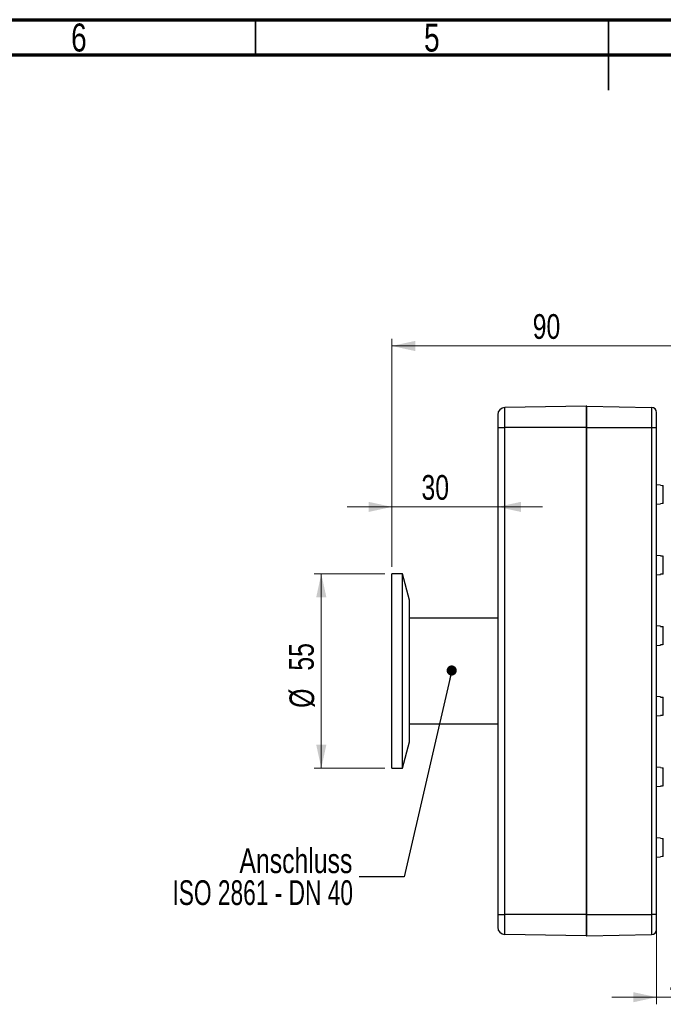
# Model space of a CAD drawing. Header units: millimetres. Extents: x 4 to 415, y 5 to 292.
# Tile 12 of 13: x 132 to 223, y 153 to 292. Entities that reach past the tile are written whole.
import ezdxf

# ---------------------------------------------------------------- set-up
doc = ezdxf.new("R2010")
doc.units = ezdxf.units.MM
doc.styles.add('SLDTEXTSTYLE0', font='TXT', dxfattribs={"width": 0.75})
doc.styles.add('SLDTEXTSTYLE1', font='TXT', dxfattribs={"width": 0.6875})
doc.dimstyles.new('SLDDIMSTYLE0', dxfattribs={"dimtxt": 3.5, "dimasz": 3.302, "dimexe": 0, "dimexo": 0.0625, "dimgap": 0.875, "dimtad": 1, "dimdec": 0, "dimlfac": 2, "dimrnd": 1e-09, "dimzin": 12, "dimdsep": 46, "dimtxsty": 'SLDTEXTSTYLE0', "dimsah": 1, "dimcen": 0.09, "dimadec": 0, "dimazin": 3, "dimtfac": 1, "dimtdec": 0, "dimtofl": 0, "dimtmove": 0, "dimatfit": 3, "dimfxl": 1, "dimfrac": 2, "dimtolj": 1, "dimtzin": 12, "dimarcsym": 0})
doc.dimstyles.new('SLDDIMSTYLE1', dxfattribs={"dimtxt": 0.18, "dimasz": 1.44, "dimexe": 0, "dimexo": 0.0625, "dimgap": 0, "dimtad": 0, "dimtih": 1, "dimtoh": 1, "dimdec": 0, "dimrnd": 1e-09, "dimzin": 0, "dimdsep": 46, "dimtxsty": 'Standard', "dimblk1": 'DOT', "dimblk2": 'DOT', "dimsah": 1, "dimcen": 0.09, "dimadec": 0, "dimazin": 0, "dimtfac": 1.44, "dimtdec": 0, "dimtofl": 0, "dimtmove": 0, "dimatfit": 3, "dimldrblk": 'DOT', "dimfxl": 1, "dimfrac": 2, "dimtolj": 1, "dimtzin": 0, "dimarcsym": 0})
doc.dimstyles.new('SLDDIMSTYLE2', dxfattribs={"dimtxt": 3.5, "dimasz": 3.302, "dimexe": 0, "dimexo": 0.0625, "dimgap": 0.875, "dimtad": 1, "dimdec": 0, "dimlfac": 2, "dimrnd": 1e-09, "dimzin": 12, "dimdsep": 46, "dimtxsty": 'SLDTEXTSTYLE0', "dimsah": 1, "dimcen": 0.09, "dimadec": 0, "dimazin": 3, "dimtfac": 1, "dimtdec": 0, "dimtmove": 0, "dimatfit": 0, "dimfxl": 1, "dimfrac": 2, "dimtolj": 1, "dimtzin": 12, "dimarcsym": 0})

# ---------------------------------------------------------------- blocks, each defined once
blk = doc.blocks.new('_D_1')
at = {"color": 7, "linetype": 'Continuous', "lineweight": 0}
for p, q in [((184.3, 214.51), (184.3, 246.79)), ((229.3, 245.79), (184.3, 245.79)), ((229.3, 226.17), (229.3, 246.79))]:
    blk.add_line(p, q, dxfattribs=at)
at = {"color": 7, "linetype": 'Continuous', "lineweight": 18}
for points in [[(184.3, 245.79), (187.6, 245.07), (187.6, 246.51)], [(229.3, 245.79), (225.99, 246.51), (225.99, 245.07)]]:
    blk.add_solid(points, dxfattribs=at)
at = {"color": 7, "linetype": 'Continuous', "lineweight": 18, "insert": (204.25, 250.3), "char_height": 3.5, "attachment_point": 1, "style": 'SLDTEXTSTYLE0'}
blk.add_mtext('90', dxfattribs=at)
blk = doc.blocks.new('_D_2')
at = {"color": 7, "linetype": 'Continuous', "lineweight": 0}
for p, q in [((183.3, 213.51), (173.3, 213.51)), ((174.3, 186.01), (174.3, 213.51)), ((183.3, 186.01), (173.3, 186.01))]:
    blk.add_line(p, q, dxfattribs=at)
at = {"color": 7, "linetype": 'Continuous', "lineweight": 18}
for points in [[(174.3, 213.51), (173.58, 210.21), (175.02, 210.21)], [(174.3, 186.01), (175.02, 189.31), (173.58, 189.31)]]:
    blk.add_solid(points, dxfattribs=at)
at = {"color": 7, "linetype": 'Continuous', "lineweight": 18, "char_height": 3.5, "attachment_point": 1, "rotation": 90, "style": 'SLDTEXTSTYLE0'}
for s, insert in [('55', (169.73, 199.81)), ('%%c', (169.79, 194.54))]:
    blk.add_mtext(s, dxfattribs=dict(at, insert=insert))
blk = doc.blocks.new('_D_3')
at = {"color": 7, "linetype": 'Continuous', "lineweight": 0}
for p, q in [((184.3, 214.51), (184.3, 224)), ((184.3, 223), (177.95, 223)), ((184.3, 223), (199.3, 223)), ((199.3, 223), (205.65, 223))]:
    blk.add_line(p, q, dxfattribs=at)
at = {"color": 7, "linetype": 'Continuous', "lineweight": 18}
for points in [[(184.3, 223), (180.99, 223.72), (180.99, 222.28)], [(199.3, 223), (202.6, 222.28), (202.6, 223.72)]]:
    blk.add_solid(points, dxfattribs=at)
at = {"color": 7, "linetype": 'Continuous', "lineweight": 18, "insert": (188.49, 227.51), "char_height": 3.5, "attachment_point": 1, "style": 'SLDTEXTSTYLE0'}
blk.add_mtext('30', dxfattribs=at)
blk = doc.blocks.new('_D_4')
at = {"color": 7, "linetype": 'Continuous', "lineweight": 0}
for p, q in [((229.3, 173.36), (229.3, 152.56)), ((221.8, 164.26), (221.8, 152.56)), ((221.8, 153.56), (215.45, 153.56)), ((221.8, 153.56), (229.3, 153.56)), ((229.3, 153.56), (235.65, 153.56))]:
    blk.add_line(p, q, dxfattribs=at)
at = {"color": 7, "linetype": 'Continuous', "lineweight": 18}
for points in [[(221.8, 153.56), (218.49, 154.28), (218.49, 152.84)], [(229.3, 153.56), (232.6, 152.84), (232.6, 154.28)]]:
    blk.add_solid(points, dxfattribs=at)
at = {"color": 7, "linetype": 'Continuous', "lineweight": 18, "insert": (223.48, 158.07), "char_height": 3.5, "attachment_point": 1, "style": 'SLDTEXTSTYLE0'}
blk.add_mtext('15', dxfattribs=at)
blk = doc.blocks.new('_Dot')
at = {"color": 0, "linetype": 'ByBlock', "lineweight": -2}
blk.add_line((-0.5, 0), (-1, 0), dxfattribs=at)
at = {"color": 0, "linetype": 'ByBlock', "const_width": 0.5}
blk.add_lwpolyline([(-0.25, 0, 1), (0.25, 0, 1)], format="xyb", close=True, dxfattribs=at)

msp = doc.modelspace()

# ---------------------------------------------------------------- linework, layer by layer
at = {"color": 7, "linetype": 'Continuous', "lineweight": 70}
for p, q in [((15, 292), (415, 292)), ((20, 287), (410, 287))]:
    msp.add_line(p, q, dxfattribs=at)
at = {"color": 7, "linetype": 'Continuous', "lineweight": 35}
for p, q in [((165, 287), (165, 292)), ((215, 292), (215, 282)), ((215, 287), (215, 292))]:
    msp.add_line(p, q, dxfattribs=at)
at = {"color": 7, "linetype": 'Continuous', "lineweight": 25}
for p, q in [((211.8, 237.26), (200.28, 237.06)), ((200.28, 234.26), (200.28, 237.06)), ((211.8, 237.26), (211.8, 234.26)), ((211.9, 234.26), (211.9, 237.26)), ((211.9, 237.26), (221.06, 237.1)), ((221.06, 237.1), (221.06, 234.26)), ((199.3, 236.06), (199.3, 234.26)), ((221.8, 234.26), (221.8, 236.35)), ((199.3, 234.26), (200.28, 234.26)), ((199.3, 234.26), (199.3, 165.26)), ((211.8, 234.26), (200.28, 234.26)), ((200.28, 165.26), (200.28, 234.26)), ((211.8, 234.26), (211.9, 234.26)), ((211.8, 234.26), (211.8, 165.26)), ((211.9, 165.26), (211.9, 234.26)), ((211.9, 234.26), (221.06, 234.26)), ((221.06, 234.26), (221.06, 165.26)), ((221.06, 234.26), (221.8, 234.26)), ((221.8, 165.26), (221.8, 234.26)), ((222.37, 226.09), (221.8, 226.14)), ((222.37, 226.07), (222.37, 226.09)), ((222.75, 223.49), (222.75, 226.04)), ((221.8, 223.39), (222.37, 223.44)), ((222.37, 223.44), (222.37, 223.45)), ((222.37, 216.09), (221.8, 216.14)), ((222.37, 216.07), (222.37, 216.09)), ((222.75, 213.49), (222.75, 216.04)), ((185.8, 213.51), (184.3, 213.51)), ((184.3, 186.01), (184.3, 213.51)), ((186.8, 209.78), (185.8, 213.51)), ((185.8, 186.01), (185.8, 213.51)), ((221.8, 213.39), (222.37, 213.44)), ((222.37, 213.44), (222.37, 213.45)), ((186.8, 189.74), (186.8, 209.78)), ((199.3, 207.26), (186.8, 207.26)), ((222.37, 206.09), (221.8, 206.14)), ((222.37, 206.07), (222.37, 206.09)), ((222.75, 203.49), (222.75, 206.04)), ((221.8, 203.39), (222.37, 203.44)), ((222.37, 203.44), (222.37, 203.45)), ((222.37, 196.09), (221.8, 196.14)), ((222.37, 196.07), (222.37, 196.09)), ((222.75, 193.49), (222.75, 196.04)), ((221.8, 193.39), (222.37, 193.44)), ((222.37, 193.44), (222.37, 193.45)), ((186.8, 192.26), (199.3, 192.26)), ((185.8, 186.01), (186.8, 189.74)), ((184.3, 186.01), (185.8, 186.01)), ((222.37, 186.09), (221.8, 186.14)), ((222.37, 186.07), (222.37, 186.09)), ((222.75, 183.49), (222.75, 186.04)), ((221.8, 183.39), (222.37, 183.44)), ((222.37, 183.44), (222.37, 183.45)), ((222.37, 176.09), (221.8, 176.14)), ((222.37, 176.07), (222.37, 176.09)), ((222.75, 173.49), (222.75, 176.04)), ((221.8, 173.39), (222.37, 173.44)), ((222.37, 173.44), (222.37, 173.45)), ((199.3, 165.26), (200.28, 165.26)), ((199.3, 165.26), (199.3, 163.46)), ((211.8, 165.26), (200.28, 165.26)), ((200.28, 162.46), (200.28, 165.26)), ((211.8, 165.26), (211.9, 165.26)), ((211.8, 165.26), (211.8, 162.26)), ((211.9, 162.26), (211.9, 165.26)), ((211.9, 165.26), (221.06, 165.26)), ((221.06, 165.26), (221.06, 162.42)), ((221.8, 165.26), (221.06, 165.26)), ((221.8, 163.17), (221.8, 165.26)), ((211.8, 162.26), (200.28, 162.46)), ((211.9, 162.26), (221.06, 162.42))]:
    msp.add_line(p, q, dxfattribs=at)
at = {"color": 7, "linetype": 'Continuous', "lineweight": 25, "flags": 128}
for points in [[(222.37, 226.07), (222.58, 226.05), (222.75, 226.04)], [(222.75, 223.49), (222.58, 223.47), (222.37, 223.45)], [(222.37, 216.07), (222.58, 216.05), (222.75, 216.04)], [(222.75, 213.49), (222.58, 213.47), (222.37, 213.45)], [(222.37, 206.07), (222.58, 206.05), (222.75, 206.04)], [(222.75, 203.49), (222.58, 203.47), (222.37, 203.45)], [(222.37, 196.07), (222.58, 196.05), (222.75, 196.04)], [(222.75, 193.49), (222.58, 193.47), (222.37, 193.45)], [(222.37, 186.07), (222.58, 186.05), (222.75, 186.04)], [(222.75, 183.49), (222.58, 183.47), (222.37, 183.45)], [(222.37, 176.07), (222.58, 176.05), (222.75, 176.04)], [(222.75, 173.49), (222.58, 173.47), (222.37, 173.45)]]:
    msp.add_lwpolyline(points, dxfattribs=at)
at = {"color": 7, "linetype": 'Continuous', "lineweight": 25}
for centre, radius, start, end in [((200.3, 236.06), 1, 91, 180), ((211.9, 237.16), 0.1, 89, 180), ((221.05, 236.35), 0.75, 0, 89), ((200.3, 163.46), 1, 180, 269), ((221.05, 163.17), 0.75, 271, 0), ((211.9, 162.36), 0.1, 180, 271)]:
    msp.add_arc(centre, radius, start, end, dxfattribs=at)

# ---------------------------------------------------------------- texts
at = {"color": 7, "linetype": 'Continuous', "lineweight": 0}
for s, insert, char_height, attachment_point, style in [('6', (139.96, 291.46), 3.97, 2, 'SLDTEXTSTYLE0'), ('5', (189.96, 291.46), 3.97, 2, 'SLDTEXTSTYLE0'), ('Anschluss', (178.7, 174.64), 3.5, 3, 'SLDTEXTSTYLE0'), ('ISO 2861 - DN 40', (178.79, 170.12), 3.5, 3, 'SLDTEXTSTYLE1')]:
    msp.add_mtext(s, dxfattribs=dict(at, insert=insert, char_height=char_height, attachment_point=attachment_point, style=style))

# ---------------------------------------------------------------- dimensions: what is measured, and where the dimension line sits
at = {"color": 7, "linetype": 'Continuous', "lineweight": 18}
for base, p1, p2, dimstyle, picture, middle in [((184.3, 245.79), (229.3, 225.17), (184.3, 213.51), 'SLDDIMSTYLE0', '_D_1', (206.83, 245.79)), ((199.3, 223), (184.3, 213.51), (199.3, 234.26), 'SLDDIMSTYLE2', '_D_3', (191.07, 223)), ((229.3, 153.56), (221.8, 165.26), (229.3, 174.36), 'SLDDIMSTYLE2', '_D_4', (226.07, 153.56))]:
    dim = msp.add_linear_dim(base=base, p1=p1, p2=p2, dimstyle=dimstyle, dxfattribs=at)
    dim.commit()
    dim.dimension.update_dxf_attribs({"geometry": picture, "text_midpoint": middle, "dimtype": 160})
dim = msp.add_linear_dim(base=(174.3, 213.51), p1=(184.3, 186.01), p2=(184.3, 213.51), angle=90, text='%%c<>', dimstyle='SLDDIMSTYLE0', dxfattribs=at)
dim.commit()
dim.dimension.update_dxf_attribs({"geometry": '_D_2', "text_midpoint": (174.3, 199.76), "dimtype": 160})

# ---------------------------------------------------------------- leaders
at = {"color": 7, "linetype": 'Continuous', "lineweight": 0}
msp.add_leader([(192.77, 199.83), (186.03, 170.59), (179.68, 170.59)], dimstyle='SLDDIMSTYLE1', dxfattribs=at)

doc.saveas('drawing.dxf')
